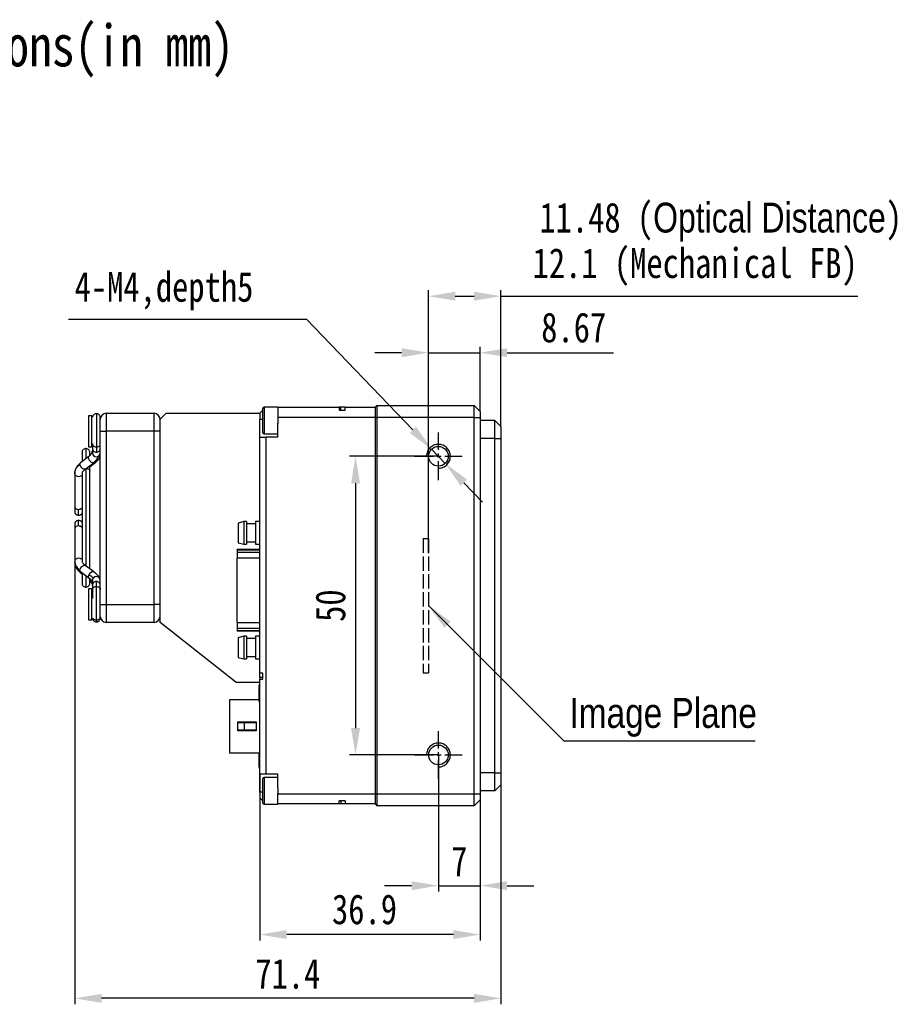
# Model space of a CAD drawing. Header units: millimetres. Extents: x 0 to 16546, y 0 to 864.
# Tile 3 of 5: x 16311 to 16459, y 699 to 864. Entities that reach past the tile are written whole.
import ezdxf

# ---------------------------------------------------------------- set-up
doc = ezdxf.new("R2010")
doc.units = ezdxf.units.MM
for name, pattern in [('ACAD_ISO02W100', [15, 12, -3]), ('CENTER', [50.8, 31.75, -6.35, 6.35, -6.35]), ('CENTER2', [28.575, 19.05, -3.175, 3.175, -3.175])]:
    doc.linetypes.add(name, pattern=pattern)
doc.layers.get('0').update_dxf_attribs({"lineweight": 15})
for name, color, linetype, lineweight in [('粗实线', 7, 'Continuous', 50), ('细实线', 3, 'Continuous', 25), ('细点画线', 1, 'CENTER2', 25), ('细虚线', 2, 'ACAD_ISO02W100', 25)]:
    doc.layers.add(name, color=color, linetype=linetype, lineweight=lineweight)
doc.styles.add('iTek', font='txt', dxfattribs={"width": 0.8, "height": 5})
doc.dimstyles.new('iTek', dxfattribs={"dimscale": 0, "dimtxt": 5, "dimasz": 4.5, "dimexe": 1, "dimexo": 0, "dimgap": 1.5, "dimtad": 1, "dimtoh": 1, "dimdsep": 46, "dimtxsty": 'iTek', "dimcen": 4, "dimclrd": 256, "dimclre": 256, "dimclrt": 256, "dimazin": 2, "dimtfac": 1, "dimtmove": 0, "dimatfit": 3, "dimfxl": 1, "dimlwd": -1, "dimlwe": -1, "dimarcsym": 0})

# ---------------------------------------------------------------- blocks, each defined once
blk = doc.blocks.new('*D454')
at = {"layer": 'Defpoints', "color": 0, "linetype": 'CENTER'}
for p in [(16381.29, 790.42), (16367.42, 740.42), (16381.29, 740.42)]:
    blk.add_point(p, dxfattribs=at)
at = {"layer": '细实线'}
for p, q in [((16381.29, 790.42), (16366.42, 790.42)), ((16367.42, 785.92), (16367.42, 744.92)), ((16381.29, 740.42), (16366.42, 740.42))]:
    blk.add_line(p, q, dxfattribs=at)
at = {"layer": '细实线', "linetype": 'CENTER'}
for points in [[(16366.67, 785.92), (16368.17, 785.92), (16367.42, 790.42)], [(16366.67, 744.92), (16368.17, 744.92), (16367.42, 740.42)]]:
    blk.add_solid(points, dxfattribs=at)
at = {"layer": '细实线', "linetype": 'CENTER', "insert": (16363.24, 765.42), "char_height": 5, "attachment_point": 5, "rotation": 90, "style": 'iTek'}
blk.add_mtext('50', dxfattribs=at)
blk = doc.blocks.new('*D459')
at = {"layer": 'Defpoints', "color": 0, "linetype": 'CENTER'}
for p in [(16388.29, 807.76), (16388.29, 797.92), (16379.62, 774.22)]:
    blk.add_point(p, dxfattribs=at)
at = {"layer": '细实线'}
for p, q in [((16375.12, 807.76), (16370.62, 807.76)), ((16379.62, 774.22), (16379.62, 808.76)), ((16379.62, 807.76), (16388.29, 807.76)), ((16388.29, 797.92), (16388.29, 808.76)), ((16392.79, 807.76), (16410.59, 807.76))]:
    blk.add_line(p, q, dxfattribs=at)
at = {"layer": '细实线', "linetype": 'CENTER'}
for points in [[(16375.12, 808.51), (16375.12, 807.01), (16379.62, 807.76)], [(16392.79, 808.51), (16392.79, 807.01), (16388.29, 807.76)]]:
    blk.add_solid(points, dxfattribs=at)
at = {"layer": '细实线', "linetype": 'CENTER', "insert": (16403.94, 811.95), "char_height": 5, "attachment_point": 5, "style": 'iTek'}
blk.add_mtext('8.67', dxfattribs=at)
blk = doc.blocks.new('*D455')
at = {"layer": 'Defpoints', "color": 0, "linetype": 'CENTER'}
for p in [(16381.29, 740.42), (16388.29, 727.92), (16388.29, 718.54)]:
    blk.add_point(p, dxfattribs=at)
at = {"layer": '细实线'}
for p, q in [((16381.29, 740.42), (16381.29, 717.54)), ((16388.29, 727.92), (16388.29, 717.54)), ((16376.79, 718.54), (16372.29, 718.54)), ((16381.29, 718.54), (16388.29, 718.54)), ((16392.79, 718.54), (16397.29, 718.54))]:
    blk.add_line(p, q, dxfattribs=at)
at = {"layer": '细实线', "linetype": 'CENTER'}
for points in [[(16376.79, 719.29), (16376.79, 717.79), (16381.29, 718.54)], [(16392.79, 719.29), (16392.79, 717.79), (16388.29, 718.54)]]:
    blk.add_solid(points, dxfattribs=at)
at = {"layer": '细实线', "linetype": 'CENTER', "insert": (16384.79, 722.62), "char_height": 5, "attachment_point": 5, "style": 'iTek'}
blk.add_mtext('7', dxfattribs=at)
blk = doc.blocks.new('*D456')
at = {"layer": 'Defpoints', "color": 0, "linetype": 'CENTER'}
for p in [(16380.15, 791.61), (16382.44, 789.23)]:
    blk.add_point(p, dxfattribs=at)
at = {"layer": '细实线'}
for p, q in [((16319.36, 813.37), (16359.23, 813.37)), ((16359.23, 813.37), (16377.03, 794.85)), ((16382.44, 789.23), (16380.15, 791.61)), ((16385.55, 785.99), (16388.67, 782.74))]:
    blk.add_line(p, q, dxfattribs=at)
at = {"layer": '细实线', "linetype": 'CENTER'}
for points in [[(16377.57, 795.37), (16376.49, 794.33), (16380.15, 791.61)], [(16386.1, 786.5), (16385.01, 785.47), (16382.44, 789.23)]]:
    blk.add_solid(points, dxfattribs=at)
at = {"layer": '细实线', "linetype": 'CENTER', "insert": (16335.35, 818.08), "char_height": 5, "attachment_point": 5, "style": 'iTek'}
blk.add_mtext('4-M4,depth5', dxfattribs=at)
blk = doc.blocks.new('*D460')
at = {"layer": 'Defpoints', "color": 0}
for p in [(16391.76, 817.22), (16391.76, 795.37), (16379.62, 776.67)]:
    blk.add_point(p, dxfattribs=at)
at = {"layer": '细实线'}
for p, q in [((16379.62, 776.67), (16379.62, 818.22)), ((16391.76, 795.37), (16391.76, 818.22)), ((16384.12, 817.22), (16387.26, 817.22)), ((16391.76, 817.22), (16451.51, 817.22))]:
    blk.add_line(p, q, dxfattribs=at)
for points in [[(16384.12, 817.97), (16384.12, 816.47), (16379.62, 817.22)], [(16387.26, 817.97), (16387.26, 816.47), (16391.76, 817.22)]]:
    blk.add_solid(points, dxfattribs=at)
at = {"layer": '细实线', "insert": (16424.27, 822.1), "char_height": 5, "attachment_point": 5, "style": 'iTek'}
blk.add_mtext('12.1 (Mechanical FB)', dxfattribs=at)
blk = doc.blocks.new('*D457')
at = {"layer": 'Defpoints', "color": 0}
for p in [(16351.39, 737.22), (16388.29, 732.92), (16351.39, 710.35)]:
    blk.add_point(p, dxfattribs=at)
at = {"layer": '细实线'}
for p, q in [((16351.39, 737.22), (16351.39, 709.35)), ((16388.29, 732.92), (16388.29, 709.35)), ((16383.79, 710.35), (16355.89, 710.35))]:
    blk.add_line(p, q, dxfattribs=at)
for points in [[(16355.89, 711.1), (16355.89, 709.6), (16351.39, 710.35)], [(16383.79, 711.1), (16383.79, 709.6), (16388.29, 710.35)]]:
    blk.add_solid(points, dxfattribs=at)
at = {"layer": '细实线', "insert": (16368.92, 714.55), "char_height": 5, "attachment_point": 5, "style": 'iTek'}
blk.add_mtext('36.9', dxfattribs=at)
blk = doc.blocks.new('*D458')
at = {"layer": 'Defpoints', "color": 0}
for p in [(16320.4, 774.15), (16391.76, 735.42), (16320.4, 699.68)]:
    blk.add_point(p, dxfattribs=at)
at = {"layer": '细实线'}
for p, q in [((16320.4, 774.15), (16320.4, 698.68)), ((16391.76, 735.42), (16391.76, 698.68)), ((16387.26, 699.68), (16324.9, 699.68))]:
    blk.add_line(p, q, dxfattribs=at)
for points in [[(16324.9, 700.43), (16324.9, 698.93), (16320.4, 699.68)], [(16387.26, 700.43), (16387.26, 698.93), (16391.76, 699.68)]]:
    blk.add_solid(points, dxfattribs=at)
at = {"layer": '细实线', "insert": (16356.08, 703.76), "char_height": 5, "attachment_point": 5, "style": 'iTek'}
blk.add_mtext('71.4', dxfattribs=at)

msp = doc.modelspace()

# ---------------------------------------------------------------- linework, layer by layer
at = {"color": 7, "linetype": 'Continuous', "lineweight": 30}
for centre in [(16381.292, 790.419), (16381.292, 790.419), (16381.292, 790.419), (16381.292, 790.419), (16381.292, 740.419), (16381.292, 740.419), (16381.292, 740.419), (16381.292, 740.419)]:
    msp.add_circle(centre, 1.65, dxfattribs=at)
at = {"layer": '粗实线', "lineweight": 30}
for p, q in [((16351.892, 798.119), (16351.392, 797.619)), ((16351.892, 794.419), (16351.892, 798.419)), ((16354.392, 798.669), (16352.142, 798.669)), ((16352.142, 798.669), (16352.142, 794.169)), ((16354.392, 798.669), (16354.392, 798.619)), ((16354.392, 798.619), (16364.692, 798.619)), ((16354.392, 798.619), (16354.392, 796.919)), ((16364.692, 798.619), (16364.692, 798.119)), ((16364.938, 798.619), (16364.692, 798.619)), ((16364.692, 798.119), (16365.692, 798.119)), ((16364.938, 798.119), (16364.938, 798.619)), ((16365.692, 798.619), (16364.938, 798.619)), ((16365.692, 798.119), (16365.692, 798.619)), ((16365.692, 798.619), (16370.692, 798.619)), ((16370.692, 798.619), (16370.992, 798.919)), ((16370.692, 798.619), (16370.692, 796.919)), ((16370.992, 798.919), (16370.992, 796.919)), ((16370.992, 798.919), (16387.292, 798.919)), ((16387.292, 796.919), (16387.292, 798.919)), ((16387.292, 798.919), (16388.292, 797.919)), ((16388.292, 797.919), (16388.292, 796.919)), ((16323.242, 797.219), (16322.692, 797.219)), ((16322.692, 797.219), (16322.692, 792.019)), ((16323.419, 797.042), (16323.242, 797.219)), ((16323.242, 797.219), (16323.242, 792.019)), ((16324.036, 797.55), (16324.036, 791.974)), ((16324.692, 796.444), (16324.692, 796.894)), ((16324.692, 794.619), (16324.692, 796.444)), ((16325.692, 797.619), (16325.692, 794.619)), ((16325.692, 797.619), (16333.692, 797.619)), ((16333.692, 794.619), (16333.692, 797.619)), ((16335.692, 797.619), (16334.692, 796.619)), ((16334.692, 762.619), (16334.692, 796.619)), ((16335.692, 797.619), (16351.392, 797.619)), ((16351.392, 797.619), (16351.392, 796.619)), ((16351.392, 793.619), (16351.392, 796.619)), ((16351.392, 796.619), (16351.892, 796.619)), ((16370.692, 796.919), (16354.392, 796.919)), ((16354.392, 796.89), (16354.392, 796.919)), ((16354.392, 796.919), (16354.392, 795.947)), ((16370.692, 796.919), (16370.692, 733.919)), ((16370.692, 796.919), (16370.992, 796.919)), ((16387.292, 796.919), (16370.992, 796.919)), ((16370.992, 796.919), (16370.992, 733.919)), ((16387.292, 733.919), (16387.292, 796.919)), ((16387.292, 796.919), (16388.292, 796.919)), ((16388.292, 796.919), (16388.292, 733.919)), ((16390.762, 796.419), (16388.292, 796.419)), ((16390.762, 793.419), (16390.762, 796.419)), ((16390.762, 796.419), (16391.762, 795.419)), ((16324.692, 794.619), (16325.692, 794.619)), ((16324.692, 767.441), (16324.692, 794.619)), ((16333.692, 794.619), (16325.692, 794.619)), ((16325.692, 794.619), (16325.692, 765.619)), ((16333.692, 765.619), (16333.692, 794.619)), ((16334.692, 794.619), (16333.692, 794.619)), ((16354.392, 793.619), (16354.392, 795.947)), ((16391.762, 795.419), (16391.762, 793.419)), ((16351.392, 754.119), (16351.392, 793.619)), ((16351.392, 793.619), (16352.392, 793.619)), ((16352.142, 794.169), (16354.392, 794.169)), ((16352.392, 793.619), (16352.392, 737.219)), ((16354.392, 793.619), (16352.392, 793.619)), ((16390.762, 793.419), (16388.292, 793.419)), ((16390.762, 793.419), (16391.762, 793.419)), ((16390.762, 737.419), (16390.762, 793.419)), ((16391.762, 793.419), (16391.762, 737.419)), ((16322.286, 791.713), (16322.286, 790.008)), ((16322.692, 792.019), (16323.242, 792.019)), ((16323.242, 792.019), (16323.38, 792.156)), ((16323.38, 792.545), (16323.38, 792.435)), ((16323.38, 791.741), (16323.38, 790.988)), ((16322.785, 790.389), (16321.373, 789.311)), ((16322.942, 790.615), (16322.942, 791.056)), ((16324.692, 790.605), (16324.692, 790.617)), ((16322.039, 788.13), (16322.169, 788.268)), ((16322.169, 788.268), (16323.581, 789.345)), ((16322.286, 788.357), (16322.286, 772.067)), ((16322.942, 788.66), (16323.576, 789.133)), ((16322.942, 787.936), (16322.942, 788.858)), ((16322.942, 771.578), (16322.942, 787.936)), ((16323.581, 789.345), (16323.549, 789.326)), ((16323.611, 789.374), (16323.581, 789.345)), ((16320.405, 787.507), (16320.435, 787.715)), ((16320.405, 787.507), (16320.405, 781.995)), ((16320.419, 787.724), (16320.416, 787.422)), ((16321.63, 787.635), (16321.63, 772.781)), ((16320.405, 781.995), (16320.405, 781.955)), ((16321.061, 780.55), (16321.061, 781.536)), ((16321.061, 778.752), (16321.061, 779.688)), ((16320.405, 778.283), (16320.405, 772.889)), ((16348.725, 779.494), (16347.792, 779.244)), ((16347.792, 779.244), (16347.792, 775.944)), ((16349.155, 779.494), (16348.725, 779.494)), ((16348.725, 779.494), (16348.725, 777.594)), ((16349.155, 779.494), (16349.155, 777.594)), ((16350.655, 779.094), (16349.155, 779.094)), ((16351.392, 779.494), (16350.655, 779.494)), ((16350.655, 779.494), (16350.655, 777.594)), ((16348.725, 777.594), (16348.725, 775.694)), ((16349.155, 777.594), (16349.155, 775.694)), ((16350.655, 777.594), (16350.655, 775.694)), ((16351.392, 774.794), (16347.592, 774.794)), ((16347.592, 774.76), (16347.592, 774.794)), ((16347.592, 774.76), (16347.592, 774.358)), ((16347.592, 774.76), (16351.392, 774.76)), ((16347.792, 775.944), (16348.725, 775.694)), ((16348.725, 775.694), (16349.155, 775.694)), ((16349.155, 776.094), (16350.655, 776.094)), ((16350.655, 775.694), (16351.392, 775.694)), ((16347.592, 774.358), (16347.592, 773.392)), ((16347.592, 774.358), (16351.392, 774.358)), ((16347.592, 762.596), (16347.592, 773.392)), ((16351.392, 773.392), (16347.592, 773.392)), ((16320.405, 772.889), (16320.405, 772.731)), ((16320.416, 772.646), (16320.405, 772.731)), ((16322.164, 772.159), (16322.03, 772.298)), ((16323.576, 771.105), (16322.163, 772.159)), ((16321.373, 770.926), (16321.63, 770.73)), ((16321.378, 771.107), (16322.791, 770.053)), ((16321.63, 770.915), (16321.63, 769.181)), ((16322.286, 770.43), (16322.286, 768.525)), ((16323.242, 768.219), (16322.692, 768.219)), ((16322.692, 768.219), (16322.692, 763.019)), ((16323.38, 768.081), (16323.242, 768.219)), ((16323.242, 768.219), (16323.242, 763.019)), ((16323.38, 769.633), (16323.38, 768.813)), ((16323.38, 768.257), (16323.38, 768.148)), ((16323.38, 768.148), (16323.38, 766.613)), ((16324.036, 762.989), (16324.036, 768.616)), ((16324.692, 764.801), (16324.692, 767.441)), ((16324.692, 765.619), (16325.692, 765.619)), ((16325.692, 765.619), (16333.692, 765.619)), ((16325.692, 765.619), (16325.692, 762.619)), ((16334.692, 765.619), (16333.692, 765.619)), ((16333.692, 762.619), (16333.692, 765.619)), ((16323.242, 763.019), (16323.505, 763.281)), ((16324.692, 763.619), (16324.692, 764.801)), ((16322.692, 763.019), (16323.242, 763.019)), ((16324.036, 762.986), (16324.036, 762.687)), ((16333.692, 762.619), (16325.692, 762.619)), ((16347.392, 752.619), (16334.692, 762.619)), ((16347.592, 762.596), (16347.592, 761.63)), ((16347.592, 762.596), (16351.392, 762.596)), ((16347.592, 761.63), (16347.592, 761.228)), ((16347.592, 761.63), (16351.392, 761.63)), ((16347.592, 761.194), (16347.592, 761.228)), ((16351.392, 761.228), (16347.592, 761.228)), ((16347.592, 761.194), (16351.392, 761.194)), ((16348.725, 760.294), (16347.792, 760.044)), ((16347.792, 760.044), (16347.792, 756.744)), ((16349.155, 760.294), (16348.725, 760.294)), ((16348.725, 760.294), (16348.725, 758.394)), ((16349.155, 760.294), (16349.155, 758.394)), ((16350.655, 759.894), (16349.155, 759.894)), ((16351.392, 760.294), (16350.655, 760.294)), ((16350.655, 760.294), (16350.655, 758.394)), ((16348.725, 758.394), (16348.725, 756.494)), ((16349.155, 758.394), (16349.155, 756.494)), ((16350.655, 758.394), (16350.655, 756.494)), ((16347.792, 756.744), (16348.725, 756.494)), ((16349.155, 756.894), (16350.655, 756.894)), ((16348.725, 756.494), (16349.155, 756.494)), ((16350.655, 756.494), (16351.392, 756.494)), ((16351.892, 754.119), (16351.392, 754.119)), ((16351.392, 753.397), (16351.392, 754.119)), ((16351.892, 753.397), (16351.392, 753.397)), ((16351.392, 753.397), (16351.392, 753.119)), ((16351.892, 753.119), (16351.892, 754.119)), ((16347.392, 752.619), (16351.392, 752.619)), ((16351.392, 752.069), (16351.242, 752.069)), ((16351.242, 752.069), (16351.242, 751.849)), ((16351.242, 751.849), (16351.242, 749.369)), ((16351.392, 737.219), (16351.392, 753.119)), ((16351.392, 753.119), (16351.892, 753.119)), ((16351.242, 749.644), (16346.292, 749.644)), ((16346.292, 749.644), (16346.292, 740.794)), ((16351.242, 749.369), (16351.392, 749.369)), ((16347.692, 745.969), (16350.792, 745.969)), ((16347.692, 744.469), (16347.692, 745.969)), ((16347.692, 745.869), (16348.791, 745.869)), ((16348.791, 745.869), (16350.792, 745.869)), ((16350.792, 745.969), (16350.792, 744.469)), ((16348.791, 744.569), (16347.692, 744.569)), ((16350.792, 744.469), (16347.692, 744.469)), ((16350.792, 744.569), (16348.791, 744.569)), ((16346.292, 740.794), (16351.392, 740.794)), ((16351.242, 740.794), (16351.242, 738.369)), ((16351.242, 738.369), (16351.392, 738.369)), ((16352.392, 737.219), (16351.392, 737.219)), ((16351.392, 734.219), (16351.392, 737.219)), ((16354.392, 737.219), (16352.392, 737.219)), ((16354.392, 734.89), (16354.392, 737.219)), ((16390.762, 737.419), (16388.292, 737.419)), ((16390.762, 737.419), (16391.762, 737.419)), ((16390.762, 734.419), (16390.762, 737.419)), ((16391.762, 737.419), (16391.762, 735.419)), ((16351.892, 732.419), (16351.892, 736.419)), ((16354.392, 736.669), (16352.142, 736.669)), ((16352.142, 736.669), (16352.142, 732.169)), ((16390.762, 734.419), (16391.762, 735.419)), ((16351.392, 734.219), (16351.392, 733.219)), ((16351.892, 734.219), (16351.392, 734.219)), ((16354.392, 734.89), (16354.392, 733.947)), ((16354.392, 733.919), (16354.392, 733.947)), ((16354.392, 733.919), (16370.692, 733.919)), ((16354.392, 732.219), (16354.392, 733.919)), ((16370.692, 733.919), (16370.692, 732.219)), ((16370.692, 733.919), (16370.992, 733.919)), ((16370.992, 733.919), (16387.292, 733.919)), ((16370.992, 733.919), (16370.992, 731.919)), ((16387.292, 733.919), (16388.292, 733.919)), ((16387.292, 731.919), (16387.292, 733.919)), ((16390.762, 734.419), (16388.292, 734.419)), ((16388.292, 733.919), (16388.292, 732.919)), ((16351.392, 733.219), (16351.892, 732.719)), ((16352.142, 732.169), (16354.392, 732.169)), ((16364.692, 732.219), (16354.392, 732.219)), ((16354.392, 732.219), (16354.392, 732.169)), ((16364.692, 732.219), (16364.692, 732.719)), ((16365.692, 732.719), (16364.692, 732.719)), ((16364.938, 732.219), (16364.692, 732.219)), ((16364.938, 732.719), (16364.938, 732.219)), ((16365.692, 732.219), (16364.938, 732.219)), ((16365.692, 732.719), (16365.692, 732.219)), ((16370.692, 732.219), (16365.692, 732.219)), ((16370.692, 732.219), (16370.992, 731.919)), ((16387.292, 731.919), (16370.992, 731.919)), ((16387.292, 731.919), (16388.292, 732.919))]:
    msp.add_line(p, q, dxfattribs=at)
at = {"layer": '粗实线', "lineweight": 30, "flags": 128}
for points in [[(16323.549, 789.326), (16323.403, 789.312), (16323.224, 789.382), (16323.038, 789.527), (16322.874, 789.723), (16322.758, 789.941), (16322.706, 790.148), (16322.727, 790.312), (16322.785, 790.389)], [(16324.692, 790.617), (16324.689, 790.666), (16324.662, 790.797)], [(16321.292, 789.11), (16321.328, 789.262), (16321.373, 789.311)], [(16322.169, 788.268), (16322.109, 788.238), (16321.954, 788.243), (16321.771, 788.331), (16321.588, 788.488), (16321.432, 788.692), (16321.328, 788.91), (16321.292, 789.11)], [(16320.405, 787.507), (16320.455, 787.331), (16320.597, 787.182), (16320.81, 787.083), (16321.061, 787.048), (16321.312, 787.083), (16321.525, 787.182), (16321.63, 787.278)], [(16321.63, 773.123), (16321.525, 773.22), (16321.312, 773.322), (16321.061, 773.358), (16320.81, 773.322), (16320.597, 773.22), (16320.455, 773.068), (16320.405, 772.889)], [(16321.292, 771.319), (16321.328, 771.522), (16321.432, 771.743), (16321.588, 771.946), (16321.771, 772.102), (16321.954, 772.186), (16322.109, 772.187), (16322.163, 772.159)], [(16321.378, 771.107), (16321.328, 771.164), (16321.292, 771.319)], [(16322.788, 770.056), (16322.758, 770.085), (16322.706, 770.227), (16322.727, 770.422), (16322.818, 770.642)], [(16322.818, 770.642), (16322.964, 770.851), (16323.143, 771.02), (16323.329, 771.121), (16323.492, 771.14), (16323.575, 771.105)], [(16322.942, 769.813), (16322.964, 769.816), (16323.043, 769.838)], [(16323.38, 769.633), (16323.383, 769.695), (16323.457, 769.932)], [(16351.293, 738.369), (16351.366, 737.955), (16351.392, 737.88)]]:
    msp.add_lwpolyline(points, dxfattribs=at)
at = {"layer": '粗实线', "lineweight": 30}
for centre in [(16381.292, 790.419), (16381.292, 790.419), (16381.292, 790.419), (16381.292, 790.419), (16381.292, 790.419), (16381.292, 740.419), (16381.292, 740.419), (16381.292, 740.419), (16381.292, 740.419), (16381.292, 740.419)]:
    msp.add_circle(centre, 1.65, dxfattribs=at)
for centre, radius, start, end in [((16352.142, 798.419), 0.25, 90, 180), ((16325.692, 796.619), 1, 90, 180), ((16333.692, 796.619), 1, 0, 90), ((16352.142, 794.419), 0.25, 180, 270), ((16324.022, 791.751), 0.642, 180.50923, 271.23412), ((16324.052, 791.749), 0.64, 268.58541, 359.27956), ((16324.024, 791), 0.644, 181.09902, 271.05626), ((16324.048, 791), 0.644, 268.94356, 358.90117), ((16323.378, 789.344), 0.29, 313.13494, 16.4993), ((16320.977, 782.115), 0.585, 191.82002, 278.23991), ((16321.097, 782.264), 0.729, 267.14613, 316.89291), ((16320.981, 778.17), 0.587, 82.13893, 168.96688), ((16321.096, 778.03), 0.722, 42.337, 92.75709), ((16321.512, 771.164), 0.276, 239.57098, 295.257), ((16324.033, 769.613), 0.659, 1.76436, 151.00432), ((16324.024, 768.805), 0.644, 88.94993, 179.63692), ((16324.049, 768.806), 0.643, 0.60449, 91.20084), ((16325.692, 763.619), 1, 180, 270), ((16333.692, 763.619), 1, 270, 0), ((16352.142, 736.419), 0.25, 90, 180), ((16352.142, 732.419), 0.25, 180, 270)]:
    msp.add_arc(centre, radius, start, end, dxfattribs=at)
for points, knots in [([(16324.102, 797.547), (16324.013, 797.546), (16323.829, 797.543), (16323.586, 797.394), (16323.436, 797.211), (16323.416, 797.083), (16323.411, 797.05)], [0, 0, 0, 0, 0.2796086, 0.5855205, 0.8914313, 1, 1, 1, 1]), ([(16324.692, 796.894), (16324.682, 796.981), (16324.661, 797.164), (16324.489, 797.395), (16324.242, 797.542), (16324.058, 797.545), (16323.97, 797.547)], [0, 0, 0, 0, 0.2387733, 0.5000031, 0.761229, 1, 1, 1, 1]), ([(16322.352, 791.709), (16322.264, 791.708), (16322.08, 791.705), (16321.832, 791.555), (16321.662, 791.335), (16321.592, 790.739), (16321.644, 791.151), (16321.626, 790.853), (16321.631, 790.666), (16321.629, 790.335), (16321.63, 789.956), (16321.63, 789.649), (16321.63, 789.507)], [0, 0, 0, 0, 0.0372424, 0.0779881, 0.1187339, 0.1559749, 0.3001795, 0.4443843, 0.5885889, 0.7327935, 0.8769987, 1, 1, 1, 1]), ([(16322.942, 791.056), (16322.932, 791.144), (16322.911, 791.326), (16322.739, 791.557), (16322.492, 791.705), (16322.308, 791.708), (16322.22, 791.709)], [0, 0, 0, 0, 0.2387627, 0.4999957, 0.7612248, 1, 1, 1, 1]), ([(16323.32, 791.233), (16323.259, 791.056), (16323.139, 790.705), (16322.883, 790.474), (16322.756, 790.36)], [0, 0, 0, 0, 0.50221055, 1, 1, 1, 1]), ([(16323.38, 791.104), (16323.362, 791.12), (16323.309, 791.167), (16323.319, 791.206), (16323.325, 791.232)], [0, 0, 0, 0, 0.3378863, 1, 1, 1, 1]), ([(16323.385, 792.451), (16323.383, 792.445), (16323.363, 792.38), (16323.424, 792.243), (16323.573, 792.09), (16323.798, 791.991), (16323.959, 791.98), (16324.036, 791.974)], [0, 0, 0, 0, 0.0246712, 0.2721815, 0.5429733, 0.7793897, 1, 1, 1, 1]), ([(16323.38, 792.433), (16323.38, 792.279), (16323.38, 791.971), (16323.38, 791.818), (16323.38, 791.741)], [0, 0, 0, 0, 0.5000013, 1, 1, 1, 1]), ([(16324.036, 791.974), (16324.113, 791.98), (16324.274, 791.991), (16324.5, 792.09), (16324.647, 792.243), (16324.709, 792.374), (16324.692, 792.434), (16324.692, 792.435)], [0, 0, 0, 0, 0.2256096, 0.4673764, 0.7443024, 0.9974168, 1, 1, 1, 1]), ([(16324.036, 791.974), (16324.036, 791.76), (16324.036, 791.379), (16324.036, 791.191), (16324.036, 791.109)], [0, 0, 0, 0, 0.55999903, 1, 1, 1, 1]), ([(16324.352, 790.452), (16324.292, 790.288), (16324.123, 789.828), (16323.774, 789.522), (16323.549, 789.326)], [0, 0, 0, 0, 0.35820106, 1, 1, 1, 1]), ([(16323.575, 789.132), (16323.778, 789.292), (16324.189, 789.617), (16324.399, 789.895), (16324.506, 790.036)], [0, 0, 0, 0, 0.4926351, 1, 1, 1, 1]), ([(16323.611, 789.374), (16323.84, 789.576), (16324.186, 789.88), (16324.353, 790.331), (16324.409, 790.483)], [0, 0, 0, 0, 0.6630127, 1, 1, 1, 1]), ([(16324.494, 790.042), (16324.526, 790.092), (16324.599, 790.206), (16324.603, 790.426), (16324.543, 790.569), (16324.514, 790.638)], [0, 0, 0, 0, 0.2887207, 0.6566556, 1, 1, 1, 1]), ([(16324.506, 790.036), (16324.551, 790.111), (16324.658, 790.291), (16324.68, 790.498), (16324.692, 790.618)], [0, 0, 0, 0, 0.417751, 1, 1, 1, 1]), ([(16321.372, 789.311), (16321.15, 789.107), (16320.799, 788.786), (16320.511, 788.22), (16320.45, 787.893), (16320.419, 787.724)], [0, 0, 0, 0, 0.4553981, 0.71881557, 1, 1, 1, 1]), ([(16320.435, 787.715), (16320.445, 787.808), (16320.472, 788.068), (16320.709, 788.567), (16321.072, 788.905), (16321.292, 789.11)], [0, 0, 0, 0, 0.1805915, 0.5020438, 1, 1, 1, 1]), ([(16322.023, 788.145), (16322.007, 788.128), (16321.957, 788.075), (16321.854, 787.985), (16321.742, 787.869), (16321.659, 787.749), (16321.624, 787.649), (16321.634, 787.616), (16321.636, 787.607)], [0, 0, 0, 0, 0.0873245, 0.26889777, 0.47006158, 0.68678313, 0.9079579, 1, 1, 1, 1]), ([(16322.286, 788.405), (16322.363, 788.399), (16322.524, 788.387), (16322.749, 788.286), (16322.898, 788.129), (16322.959, 787.993), (16322.94, 787.929), (16322.939, 787.926)], [0, 0, 0, 0, 0.2230362, 0.4620477, 0.7358239, 0.9860573, 1, 1, 1, 1]), ([(16320.405, 781.995), (16320.405, 781.886), (16320.405, 781.663), (16320.405, 781.417), (16320.405, 781.244), (16320.405, 781.219), (16320.405, 781.206)], [0, 0, 0, 0, 0.2330309, 0.4800213, 0.7372816, 1, 1, 1, 1]), ([(16320.405, 781.206), (16320.413, 781.125), (16320.426, 781), (16320.506, 780.848), (16320.59, 780.742), (16320.694, 780.656), (16320.848, 780.573), (16320.977, 780.559), (16321.061, 780.55)], [0, 0, 0, 0, 0.2355891, 0.3633379, 0.4945678, 0.6265813, 0.756617, 1, 1, 1, 1]), ([(16321.061, 779.688), (16320.977, 779.679), (16320.848, 779.665), (16320.694, 779.581), (16320.59, 779.495), (16320.506, 779.39), (16320.426, 779.238), (16320.413, 779.113), (16320.405, 779.032)], [0, 0, 0, 0, 0.2433795, 0.3734134, 0.505425, 0.636653, 0.7644, 1, 1, 1, 1]), ([(16321.061, 780.55), (16321.145, 780.559), (16321.274, 780.573), (16321.428, 780.656), (16321.531, 780.743), (16321.599, 780.821), (16321.624, 780.873), (16321.63, 780.884)], [0, 0, 0, 0, 0.3619783, 0.5553852, 0.7517247, 0.9469064, 1, 1, 1, 1]), ([(16321.63, 779.354), (16321.624, 779.365), (16321.599, 779.416), (16321.531, 779.495), (16321.428, 779.581), (16321.274, 779.665), (16321.145, 779.679), (16321.061, 779.688)], [0, 0, 0, 0, 0.0530936, 0.2482753, 0.4446148, 0.6380217, 1, 1, 1, 1]), ([(16320.405, 779.029), (16320.405, 779.02), (16320.405, 779.003), (16320.405, 778.843), (16320.405, 778.607), (16320.405, 778.389), (16320.405, 778.283)], [0, 0, 0, 0, 0.2524914, 0.5133202, 0.7637371, 1, 1, 1, 1]), ([(16320.405, 772.889), (16320.419, 772.729), (16320.448, 772.406), (16320.705, 771.851), (16321.07, 771.52), (16321.292, 771.319)], [0, 0, 0, 0, 0.2782192, 0.5613748, 1, 1, 1, 1]), ([(16320.416, 772.646), (16320.437, 772.458), (16320.477, 772.1), (16320.762, 771.494), (16321.14, 771.143), (16321.372, 770.926)], [0, 0, 0, 0, 0.2976695, 0.567261, 1, 1, 1, 1]), ([(16320.419, 772.676), (16320.451, 772.509), (16320.512, 772.184), (16320.802, 771.625), (16321.154, 771.308), (16321.378, 771.107)], [0, 0, 0, 0, 0.2814212, 0.5449563, 1, 1, 1, 1]), ([(16321.632, 772.809), (16321.632, 772.808), (16321.623, 772.791), (16321.637, 772.722), (16321.69, 772.615), (16321.793, 772.491), (16321.916, 772.381), (16321.987, 772.31), (16322.014, 772.282)], [0, 0, 0, 0, 0.01402, 0.2041397, 0.4125632, 0.6336018, 0.8574824, 1, 1, 1, 1]), ([(16322.22, 768.528), (16322.308, 768.53), (16322.492, 768.532), (16322.739, 768.682), (16322.91, 768.903), (16322.986, 769.555), (16322.925, 769.072), (16322.947, 769.455), (16322.942, 769.652), (16322.942, 769.834), (16322.942, 769.88)], [0, 0, 0, 0, 0.0517914, 0.1084532, 0.1651158, 0.2169046, 0.4513033, 0.6857018, 0.9201, 1, 1, 1, 1]), ([(16322.792, 770.052), (16322.915, 769.956), (16323.149, 769.775), (16323.325, 769.598), (16323.354, 769.584), (16323.367, 769.579)], [0, 0, 0, 0, 0.3874338, 0.7334297, 1, 1, 1, 1]), ([(16322.818, 770.642), (16322.911, 770.569), (16323.1, 770.422), (16323.301, 770.224), (16323.433, 770.053), (16323.449, 769.972), (16323.457, 769.932)], [0, 0, 0, 0, 0.2469042, 0.5000003, 0.7530983, 1, 1, 1, 1]), ([(16324.692, 769.62), (16324.645, 769.83), (16324.565, 770.185), (16324.134, 770.657), (16323.769, 770.95), (16323.575, 771.105)], [0, 0, 0, 0, 0.4035438, 0.6831101, 1, 1, 1, 1]), ([(16321.63, 769.181), (16321.64, 769.094), (16321.661, 768.911), (16321.833, 768.68), (16322.08, 768.533), (16322.264, 768.53), (16322.352, 768.528)], [0, 0, 0, 0, 0.2387628, 0.499996, 0.7612281, 1, 1, 1, 1]), ([(16323.38, 768.954), (16323.353, 769.049), (16323.288, 769.274), (16323.133, 769.532), (16322.991, 769.662), (16322.942, 769.707)], [0, 0, 0, 0, 0.3208517, 0.7681212, 1, 1, 1, 1]), ([(16322.942, 769.698), (16322.967, 769.675), (16323.082, 769.569), (16323.224, 769.307), (16323.357, 768.929), (16323.372, 768.649), (16323.38, 768.51)], [0, 0, 0, 0, 0.0826389, 0.3887935, 0.6969752, 1, 1, 1, 1]), ([(16323.382, 768.138), (16323.381, 768.141), (16323.363, 768.204), (16323.425, 768.34), (16323.573, 768.497), (16323.798, 768.598), (16323.959, 768.61), (16324.036, 768.616)], [0, 0, 0, 0, 0.012495, 0.2630968, 0.5372731, 0.776636, 1, 1, 1, 1]), ([(16323.38, 768.813), (16323.38, 768.741), (16323.38, 768.597), (16323.38, 768.297), (16323.38, 768.147)], [0, 0, 0, 0, 0.4999998, 1, 1, 1, 1]), ([(16324.036, 768.616), (16324.036, 768.824), (16324.036, 769.196), (16324.036, 769.372), (16324.036, 769.449)], [0, 0, 0, 0, 0.56, 1, 1, 1, 1]), ([(16324.036, 768.616), (16324.113, 768.61), (16324.274, 768.598), (16324.499, 768.497), (16324.648, 768.34), (16324.709, 768.203), (16324.69, 768.138), (16324.689, 768.134)], [0, 0, 0, 0, 0.2224053, 0.460734, 0.7337313, 0.9832528, 1, 1, 1, 1]), ([(16323.411, 763.188), (16323.416, 763.154), (16323.436, 763.026), (16323.586, 762.844), (16323.829, 762.695), (16324.013, 762.692), (16324.102, 762.691)], [0, 0, 0, 0, 0.1085687, 0.4144795, 0.7203914, 1, 1, 1, 1]), ([(16323.507, 763.284), (16323.534, 763.24), (16323.611, 763.115), (16323.833, 762.999), (16324.015, 762.995), (16324.102, 762.993)], [0, 0, 0, 0, 0.219438, 0.6272504, 1, 1, 1, 1]), ([(16323.97, 762.993), (16324.058, 762.994), (16324.242, 762.997), (16324.489, 763.145), (16324.661, 763.376), (16324.682, 763.558), (16324.692, 763.646)], [0, 0, 0, 0, 0.2387752, 0.5000043, 0.7612373, 1, 1, 1, 1]), ([(16323.97, 762.691), (16324.058, 762.692), (16324.242, 762.694), (16324.49, 762.849), (16324.658, 763.052), (16324.701, 763.417), (16324.69, 763.331), (16324.693, 763.397), (16324.692, 763.454), (16324.692, 763.534), (16324.692, 763.595), (16324.692, 763.619)], [0, 0, 0, 0, 0.1129617, 0.2365467, 0.3601335, 0.4730963, 0.5865818, 0.700067, 0.8135522, 0.9270383, 1, 1, 1, 1])]:
    msp.add_open_spline(points, degree=3, knots=knots, dxfattribs=at)
msp.add_open_spline([(16348.791, 745.869), (16348.787, 745.652), (16348.781, 745.219), (16348.787, 744.785), (16348.791, 744.569)], degree=3, dxfattribs=at)
at = {"layer": '细实线', "linetype": 'CENTER'}
for centre in [(16381.292, 790.419), (16381.292, 740.419)]:
    msp.add_arc(centre, 2, 270, 180, dxfattribs=at)
at = {"layer": '细点画线', "linetype": 'CENTER', "ltscale": 0.1}
for p, q in [((16381.292, 786.419), (16381.292, 794.419)), ((16377.292, 790.419), (16385.292, 790.419)), ((16381.292, 736.419), (16381.292, 744.419)), ((16377.292, 740.419), (16385.292, 740.419))]:
    msp.add_line(p, q, dxfattribs=at)
at = {"layer": '细虚线', "ltscale": 0.2}
for p, q in [((16378.721, 776.669), (16379.622, 776.669)), ((16378.721, 776.669), (16378.721, 754.169)), ((16378.721, 776.669), (16379.622, 776.669)), ((16379.622, 776.669), (16379.622, 754.169)), ((16378.721, 754.169), (16379.622, 754.169))]:
    msp.add_line(p, q, dxfattribs=at)

# ---------------------------------------------------------------- texts
at = {"layer": '细实线', "color": 1, "linetype": 'CENTER', "attachment_point": 1, "style": 'iTek'}
for s, insert, char_height, width in [('{\\C0;TS65MCL Camera Mechanical Dimensions(in mm)}', (16183.238, 862.696), 7, 245.97301), ('{\\fArial|b0|i0|c0|p34;Image Plane}', (16403.229, 749.956), 5, 49.62247)]:
    msp.add_mtext(s, dxfattribs=dict(at, insert=insert, char_height=char_height, width=width))
at = {"layer": '细实线', "linetype": 'CENTER', "insert": (16398.193, 832.882), "char_height": 5, "width": 110.81781, "attachment_point": 1, "style": 'iTek'}
msp.add_mtext('11.48 ({\\f@方正黑体简体|b0|i0|c134|p2;Optical Distance})', dxfattribs=at)

# ---------------------------------------------------------------- dimensions: what is measured, and where the dimension line sits
at = {"layer": '细实线'}
dim = msp.add_linear_dim(base=(16391.762, 817.219), p1=(16379.622, 776.669), p2=(16391.762, 795.37), text='12.1 (Mechanical FB)', dimstyle='iTek', override={"dimscale": 1}, dxfattribs=at)
dim.commit()
dim.dimension.update_dxf_attribs({"geometry": '*D460', "text_midpoint": (16424.268, 817.219), "dimtype": 160})
at = {"layer": '细实线', "color": 1, "linetype": 'CENTER'}
dim = msp.add_diameter_dim_2p(p1=(16382.436, 789.229), p2=(16380.149, 791.608), text='4-M4,depth5', dimstyle='iTek', override={"dimscale": 1, "dimtxt": 5}, dxfattribs=at)
dim.commit()
dim.dimension.update_dxf_attribs({"geometry": '*D456', "text_midpoint": (16335.347, 813.368), "dimtype": 163})
for base, p1, p2, picture, middle in [((16388.292, 807.756), (16379.622, 774.215), (16388.292, 797.919), '*D459', (16403.939, 807.756)), ((16388.292, 718.54), (16381.292, 740.419), (16388.292, 727.919), '*D455', (16384.792, 718.54))]:
    dim = msp.add_linear_dim(base=base, p1=p1, p2=p2, dimstyle='iTek', override={"dimscale": 1}, dxfattribs=at)
    dim.commit()
    dim.dimension.update_dxf_attribs({"geometry": picture, "text_midpoint": middle, "dimtype": 160})
dim = msp.add_linear_dim(base=(16367.416, 740.419), p1=(16381.292, 790.419), p2=(16381.292, 740.419), angle=90, dimstyle='iTek', override={"dimscale": 1}, dxfattribs=at)
dim.commit()
dim.dimension.update_dxf_attribs({"geometry": '*D454', "text_midpoint": (16367.416, 765.419), "dimtype": 160})
at = {"layer": '细实线'}
dim = msp.add_linear_dim(base=(16320.405, 699.679), p1=(16391.762, 735.419), p2=(16320.405, 774.147), text='71.4', dimstyle='iTek', override={"dimscale": 1}, dxfattribs=at)
dim.commit()
dim.dimension.update_dxf_attribs({"geometry": '*D458', "text_midpoint": (16356.084, 703.762)})
dim = msp.add_linear_dim(base=(16351.392, 710.349), p1=(16388.292, 732.919), p2=(16351.392, 737.219), dimstyle='iTek', override={"dimscale": 1}, dxfattribs=at)
dim.commit()
dim.dimension.update_dxf_attribs({"geometry": '*D457', "text_midpoint": (16368.921, 710.349), "dimtype": 160})

# ---------------------------------------------------------------- leaders
at = {"layer": '细实线', "color": 1}
msp.add_leader([(16379.622, 765.419), (16402.286, 742.797), (16434.297, 742.797)], dimstyle='iTek', override={"dimscale": 1, "dimtad": 0}, dxfattribs=at)

doc.saveas('drawing.dxf')
